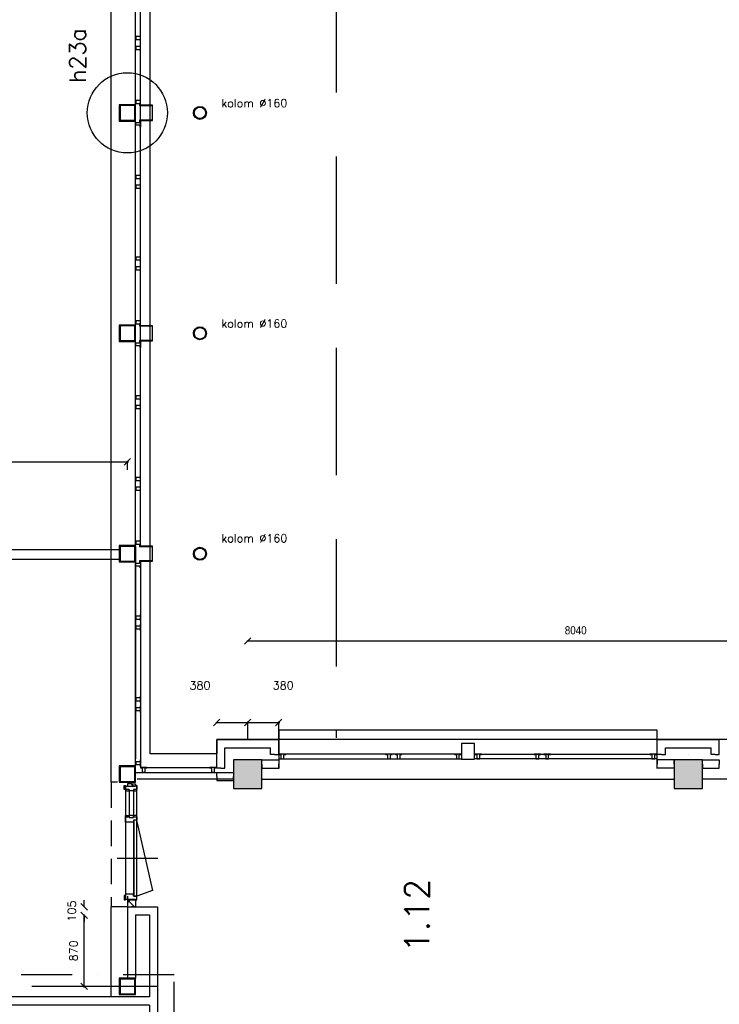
# Model space of a CAD drawing. Extents: x -84256 to 172857, y -58817 to 112048.
# Tile 53 of 90: x 46587 to 55162, y 42427 to 54488. Entities that reach past the tile are written whole.
import ezdxf
from ezdxf.enums import TextEntityAlignment as Align

# ---------------------------------------------------------------- set-up
doc = ezdxf.new("R2010")
doc.units = 0
doc.header["$LTSCALE"] = 50
doc.header["$MEASUREMENT"] = 0
doc.header["$PDMODE"] = 3
doc.header["$PDSIZE"] = 0.001
doc.linetypes.add('DASHDOT', pattern=[25, 12.5, -6.25, 0, -6.25])
doc.linetypes.add('HIDDEN', pattern=[9.375, 6.25, -3.125])
doc.layers.get('0').update_dxf_attribs({"linetype": 'CONTINUOUS'})
doc.layers.get('DEFPOINTS').update_dxf_attribs({"linetype": 'CONTINUOUS'})
for name, color, linetype in [('00', 7, 'CONTINUOUS'), ('1', 7, 'CONTINUOUS'), ('_BESTAAND_ONGEWIJZIGD', 8, 'CONTINUOUS'), ('_BRANDCOMPART', 6, 'DASHDOT'), ('_DETAILNUMMERS', 4, 'CONTINUOUS'), ('_DETAILNUMMERSTEKST', 4, 'CONTINUOUS'), ('_KOLOMBESTAAND', 212, 'CONTINUOUS'), ('A--01A1_ACEER', 1, 'CONTINUOUS'), ('A--A22--_F123-', 9, 'CONTINUOUS'), ('A--L21--', 3, 'CONTINUOUS'), ('A--L22--', 7, 'CONTINUOUS'), ('A--L22--_F-2--', 7, 'CONTINUOUS'), ('A--L28--', 7, 'CONTINUOUS'), ('A--L32--', 7, 'CONTINUOUS'), ('A--L32--_F-2--', 7, 'CONTINUOUS'), ('A--L32--_F123-', 1, 'CONTINUOUS'), ('A--L35A1_PLAFONDS', 1, 'HIDDEN'), ('A--L3A1_VPORTS', 1, 'CONTINUOUS'), ('A--M$1A-_F123-', 1, 'CONTINUOUS'), ('A--T$1A-25_TEKST', 2, 'CONTINUOUS'), ('A--T$1A-_F123-_R', 4, 'CONTINUOUS'), ('L1', 1, 'CONTINUOUS'), ('X--LR---_CP', 7, 'CONTINUOUS')]:
    doc.layers.add(name, color=color, linetype=linetype)
doc.layers.add('bruto vloeroppervlak', color=3, linetype='CONTINUOUS', plot=False)
doc.styles.add('ALFA-0_25', font='ROMANS')
doc.styles.add('B-01', font='SIMPLEX.SHX', dxfattribs={"width": 0.8, "height": 4.5})
doc.styles.add('HIEMSTRA', font='romans.shx')
doc.styles.get("Standard").update_dxf_attribs({"font": 'txt', "width": 0.9})
doc.dimstyles.new('BEILEN', dxfattribs={"dimscale": 40, "dimtxt": 2.5, "dimasz": 2, "dimexe": 0.3, "dimexo": 0.3, "dimgap": 2, "dimtad": 1, "dimdec": 0, "dimzin": 0, "dimdsep": 46, "dimtxsty": 'HIEMSTRA', "dimblk1": 'OBLIQUE', "dimblk2": 'OBLIQUE', "dimsah": 1, "dimcen": -0.09, "dimdle": 0.3, "dimse1": 1, "dimclrd": 2, "dimclre": 2, "dimclrt": 3, "dimadec": 0, "dimazin": 0, "dimtfac": 1, "dimtdec": 4, "dimtofl": 0, "dimtmove": 2, "dimatfit": 3, "dimldrblk": 'OBLIQUE', "dimfxl": 1, "dimtvp": 625, "dimtolj": 1, "dimtzin": 0, "dimarcsym": 0})

# ---------------------------------------------------------------- blocks, each defined once
blk = doc.blocks.new('*U1241')
at = {"layer": 'A--L21--', "color": 8, "linetype": 'Continuous'}
for points in [[(-50, 50), (-50, 50), (709, 50), (709, 50)], [(50, -50), (50, -50), (609, -50), (609, -50)]]:
    blk.add_lwpolyline(points, dxfattribs=at)
blk = doc.blocks.new('*U1240')
at = {"layer": 'A--L21--', "color": 8, "linetype": 'Continuous'}
for points in [[(0, 0), (-50, 0), (-50, 182), (-50, 182)], [(0, 0), (50, 0), (50, 82), (50, 82)]]:
    blk.add_lwpolyline(points, dxfattribs=at)
blk = doc.blocks.new('*U1239')
at = {"layer": 'A--L21--', "color": 8, "linetype": 'Continuous'}
for points in [[(0, 0), (0, 50), (-205, 50), (-205, 0)], [(0, 0), (0, -50), (-205, -50), (-205, 0)]]:
    blk.add_lwpolyline(points, dxfattribs=at)
blk = doc.blocks.new('*U1238')
at = {"layer": 'A--L21--', "color": 8, "linetype": 'Continuous'}
for points in [[(0, 0), (50, 0), (50, 182), (50, 182)], [(0, 0), (-50, 0), (-50, 82), (-50, 82)]]:
    blk.add_lwpolyline(points, dxfattribs=at)
blk = doc.blocks.new('*U1237')
at = {"layer": 'A--L21--', "color": 8, "linetype": 'Continuous'}
for points in [[(0, 0), (0, 50), (205, 50), (205, 0)], [(0, 0), (0, -50), (205, -50), (205, 0)]]:
    blk.add_lwpolyline(points, dxfattribs=at)
blk = doc.blocks.new('*U1236')
at = {"layer": 'A--L21--', "color": 8, "linetype": 'Continuous'}
for points in [[(-50, 50), (-50, 50), (709, 50), (709, 50)], [(50, -50), (50, -50), (609, -50), (609, -50)]]:
    blk.add_lwpolyline(points, dxfattribs=at)
blk = doc.blocks.new('*U1235')
at = {"layer": 'A--L21--', "color": 8, "linetype": 'Continuous'}
for points in [[(0, 0), (-50, 0), (-50, 350), (-50, 350)], [(0, 0), (50, 0), (50, 250), (50, 250)]]:
    blk.add_lwpolyline(points, dxfattribs=at)
blk = doc.blocks.new('*U1234')
at = {"layer": 'A--L21--', "color": 8, "linetype": 'Continuous'}
for points in [[(0, 0), (50, 0), (50, 182), (50, 182)], [(0, 0), (-50, 0), (-50, 82), (-50, 82)]]:
    blk.add_lwpolyline(points, dxfattribs=at)
blk = doc.blocks.new('*U1233')
at = {"layer": 'A--L21--', "color": 8, "linetype": 'Continuous'}
for points in [[(0, 0), (0, 50), (205, 50), (205, 0)], [(0, 0), (0, -50), (205, -50), (205, 0)]]:
    blk.add_lwpolyline(points, dxfattribs=at)
blk = doc.blocks.new('*U1229')
at = {"layer": 'A--L21--', "color": 8, "linetype": 'Continuous'}
for points in [[(50, 50), (50, 50), (50, -1105), (50, -1105)], [(-50, -50), (-50, -50), (-50, -1055), (-50, -1055)]]:
    blk.add_lwpolyline(points, dxfattribs=at)
blk = doc.blocks.new('*U1228')
at = {"layer": 'A--L21--', "color": 8, "linetype": 'Continuous'}
for points in [[(-50, 50), (-50, 50), (-50, -825), (0, -825)], [(50, -50), (50, -50), (50, -825), (0, -825)]]:
    blk.add_lwpolyline(points, dxfattribs=at)
blk = doc.blocks.new('*U1227')
at = {"layer": 'A--L21--', "color": 8, "linetype": 'Continuous'}
for points in [[(-50, 50), (-50, 50), (320, 50), (320, 50)], [(50, -50), (50, -50), (220, -50), (220, -50)]]:
    blk.add_lwpolyline(points, dxfattribs=at)
blk = doc.blocks.new('*U1225')
at = {"layer": 'A--L21--', "color": 8, "linetype": 'Continuous'}
for points in [[(-50, 50), (-50, 50), (-1870, 50), (-1870, 50)], [(-50, -50), (-50, -50), (-1820, -50), (-1820, -50)]]:
    blk.add_lwpolyline(points, dxfattribs=at)
blk = doc.blocks.new('6432')
at = {"layer": '1', "color": 1, "linetype": 'Continuous'}
blk.add_line((0, 0), (0, 80), dxfattribs=at)
at = {"layer": '_BESTAAND_ONGEWIJZIGD', "linetype": 'Continuous'}
blk.add_lwpolyline([(0, 80), (-4, 80), (-4, 58), (-57, 58), (-57, 22), (-4, 22), (-4, 0), (0, 0)], close=True, dxfattribs=at)
blk = doc.blocks.new('*U1211')
at = {"layer": 'A--L21--', "color": 8, "linetype": 'Continuous'}
for points in [[(0, 0), (0, 50), (205, 50), (205, 0)], [(0, 0), (0, -50), (205, -50), (205, 0)]]:
    blk.add_lwpolyline(points, dxfattribs=at)
blk = doc.blocks.new('*U1141')
at = {"layer": 'A--L21--', "color": 8, "linetype": 'Continuous'}
for points in [[(-50, -50), (-50, -50), (-50, -2635), (-50, -2635)], [(50, 0), (50, 0), (50, -2635), (50, -2635)]]:
    blk.add_lwpolyline(points, dxfattribs=at)
blk = doc.blocks.new('_OBLIQUE')
at = {"color": 0, "linetype": 'ByBlock'}
blk.add_line((-0.5, -0.5), (0.5, 0.5), dxfattribs=at)
blk = doc.blocks.new('*D100')
at = {"layer": 'A--M$1A-_F123-', "color": 2, "linetype": 'Continuous', "lineweight": -2, "transparency": 16777216}
blk.add_line((49370, 46878), (57434, 46878), dxfattribs=at)
at = {"layer": 'DEFPOINTS', "color": 0, "linetype": 'Continuous', "transparency": 16777216}
for p in [(49382, 46878), (57422, 46878), (57422, 46878)]:
    blk.add_point(p, dxfattribs=at)
at = {"layer": 'A--M$1A-_F123-', "color": 2, "linetype": 'Continuous', "lineweight": -2, "transparency": 16777216, "xscale": 80, "yscale": 80, "zscale": 80, "rotation": 180}
blk.add_blockref('_OBLIQUE', (49382, 46878), dxfattribs=at)
at = {"layer": 'A--M$1A-_F123-', "color": 2, "linetype": 'Continuous', "lineweight": -2, "transparency": 16777216, "xscale": 80, "yscale": 80, "zscale": 80}
blk.add_blockref('_OBLIQUE', (57422, 46878), dxfattribs=at)
at = {"layer": 'A--M$1A-_F123-', "color": 3, "linetype": 'Continuous', "transparency": 16777216, "insert": (53402, 47008), "char_height": 100, "attachment_point": 5}
blk.add_mtext('\\A1;8040', dxfattribs=at)
blk = doc.blocks.new('*D116')
at = {"layer": 'A--M$1A-_F123-', "color": 2, "linetype": 'Continuous', "lineweight": -2, "transparency": 16777216}
blk.add_line((47377, 42635), (47377, 43529), dxfattribs=at)
at = {"layer": 'DEFPOINTS', "color": 0, "linetype": 'Continuous', "transparency": 16777216}
for p in [(47377, 43517), (47377, 43517), (47377, 42647)]:
    blk.add_point(p, dxfattribs=at)
at = {"layer": 'A--M$1A-_F123-', "color": 2, "linetype": 'Continuous', "lineweight": -2, "transparency": 16777216, "xscale": 80, "yscale": 80, "zscale": 80}
for p, rotation in [((47377, 43517), 90), ((47377, 42647), 270)]:
    blk.add_blockref('_OBLIQUE', p, dxfattribs=dict(at, rotation=rotation))
at = {"layer": 'A--M$1A-_F123-', "color": 3, "linetype": 'Continuous', "transparency": 16777216, "insert": (47247, 43082), "char_height": 100, "attachment_point": 5, "rotation": 90, "style": 'HIEMSTRA'}
blk.add_mtext('\\A1;870', dxfattribs=at)
blk = doc.blocks.new('*D117')
at = {"layer": 'A--M$1A-_F123-', "color": 2, "linetype": 'Continuous', "lineweight": -2, "transparency": 16777216}
for p, q in [((47377, 43622), (47377, 43702)), ((47377, 43517), (47377, 43437))]:
    blk.add_line(p, q, dxfattribs=at)
at = {"layer": 'DEFPOINTS', "color": 0, "linetype": 'Continuous', "transparency": 16777216}
for p in [(47377, 43622), (47377, 43622), (47377, 43517)]:
    blk.add_point(p, dxfattribs=at)
at = {"layer": 'A--M$1A-_F123-', "color": 2, "linetype": 'Continuous', "lineweight": -2, "transparency": 16777216, "xscale": 80, "yscale": 80, "zscale": 80}
for p, rotation in [((47377, 43622), 270), ((47377, 43517), 90)]:
    blk.add_blockref('_OBLIQUE', p, dxfattribs=dict(at, rotation=rotation))
at = {"layer": 'A--M$1A-_F123-', "color": 3, "linetype": 'Continuous', "transparency": 16777216, "insert": (47226, 43569), "char_height": 100, "attachment_point": 5, "rotation": 90, "style": 'HIEMSTRA'}
blk.add_mtext('\\A1;105', dxfattribs=at)
blk = doc.blocks.new('*D118')
at = {"layer": 'A--M$1A-_F123-', "color": 2, "linetype": 'Continuous', "lineweight": -2, "transparency": 16777216}
for p, q in [((48990, 45878), (49394, 45878)), ((49382, 45682), (49382, 45890))]:
    blk.add_line(p, q, dxfattribs=at)
at = {"layer": 'DEFPOINTS', "color": 0, "linetype": 'Continuous', "transparency": 16777216}
for p in [(49382, 45878), (49002, 45670), (49382, 45670)]:
    blk.add_point(p, dxfattribs=at)
at = {"layer": 'A--M$1A-_F123-', "color": 2, "linetype": 'Continuous', "lineweight": -2, "transparency": 16777216, "xscale": 80, "yscale": 80, "zscale": 80, "rotation": 180}
blk.add_blockref('_OBLIQUE', (49002, 45878), dxfattribs=at)
at = {"layer": 'A--M$1A-_F123-', "color": 2, "linetype": 'Continuous', "lineweight": -2, "transparency": 16777216, "xscale": 80, "yscale": 80, "zscale": 80}
blk.add_blockref('_OBLIQUE', (49382, 45878), dxfattribs=at)
at = {"layer": 'A--M$1A-_F123-', "color": 3, "linetype": 'Continuous', "transparency": 16777216, "insert": (48797, 46333), "char_height": 100, "attachment_point": 5, "style": 'HIEMSTRA'}
blk.add_mtext('\\A1;380', dxfattribs=at)
blk = doc.blocks.new('*D119')
at = {"layer": 'A--M$1A-_F123-', "color": 2, "linetype": 'Continuous', "lineweight": -2, "transparency": 16777216}
for p, q in [((49370, 45878), (49774, 45878)), ((49762, 45682), (49762, 45890))]:
    blk.add_line(p, q, dxfattribs=at)
at = {"layer": 'DEFPOINTS', "color": 0, "linetype": 'Continuous', "transparency": 16777216}
for p in [(49762, 45878), (49382, 45670), (49762, 45670)]:
    blk.add_point(p, dxfattribs=at)
at = {"layer": 'A--M$1A-_F123-', "color": 2, "linetype": 'Continuous', "lineweight": -2, "transparency": 16777216, "xscale": 80, "yscale": 80, "zscale": 80, "rotation": 180}
blk.add_blockref('_OBLIQUE', (49382, 45878), dxfattribs=at)
at = {"layer": 'A--M$1A-_F123-', "color": 2, "linetype": 'Continuous', "lineweight": -2, "transparency": 16777216, "xscale": 80, "yscale": 80, "zscale": 80}
blk.add_blockref('_OBLIQUE', (49762, 45878), dxfattribs=at)
at = {"layer": 'A--M$1A-_F123-', "color": 3, "linetype": 'Continuous', "transparency": 16777216, "insert": (49817, 46333), "char_height": 100, "attachment_point": 5, "style": 'HIEMSTRA'}
blk.add_mtext('\\A1;380', dxfattribs=at)
blk = doc.blocks.new('*D122')
at = {"layer": 'A--M$1A-_F123-', "color": 2, "linetype": 'Continuous', "lineweight": -2, "transparency": 16777216}
for p, q in [((40665, 49072), (47919, 49072)), ((47907, 48975), (47907, 49084))]:
    blk.add_line(p, q, dxfattribs=at)
at = {"layer": 'DEFPOINTS', "color": 0, "linetype": 'Continuous', "transparency": 16777216}
for p in [(40677, 49072), (47907, 49072), (47907, 48963)]:
    blk.add_point(p, dxfattribs=at)
at = {"layer": 'A--M$1A-_F123-', "color": 2, "linetype": 'Continuous', "lineweight": -2, "transparency": 16777216, "xscale": 80, "yscale": 80, "zscale": 80, "rotation": 180}
blk.add_blockref('_OBLIQUE', (40677, 49072), dxfattribs=at)
at = {"layer": 'A--M$1A-_F123-', "color": 2, "linetype": 'Continuous', "lineweight": -2, "transparency": 16777216, "xscale": 80, "yscale": 80, "zscale": 80}
blk.add_blockref('_OBLIQUE', (47907, 49072), dxfattribs=at)
at = {"layer": 'A--M$1A-_F123-', "color": 3, "linetype": 'Continuous', "transparency": 16777216, "insert": (44292, 49202), "char_height": 100, "attachment_point": 5, "style": 'HIEMSTRA'}
blk.add_mtext('\\A1;7230', dxfattribs=at)
blk = doc.blocks.new('KOLOMSTAAL_160')
at = {"layer": 'A--01A1_ACEER', "linetype": 'Continuous'}
h = blk.add_hatch(color=256, dxfattribs=at)
edge = h.paths.add_edge_path()
edge.add_arc((-191476, 112325), 80, 0, 360)
edge = h.paths.add_edge_path(flags=16)
edge.add_arc((-191476, 112325), 70, 0, 360)
at = {"linetype": 'Continuous'}
for radius in [80, 70]:
    blk.add_circle((-191476, 112325), radius, dxfattribs=at)
blk = doc.blocks.new('*U921')
at = {"layer": 'A--A22--_F123-', "linetype": 'Continuous'}
h = blk.add_hatch(dxfattribs=at)
h.set_pattern_fill('ALFAKRS', color=256, scale=120, style=0)
h.set_pattern_definition([(45, (-47957.31, -43707.92), (-84.85281, 84.85281), []), (135, (-47957.31, -43707.92), (-84.85281, -84.85281), [])])
h.paths.add_polyline_path([(0, 0), (50, 0), (50, -86), (0, -86), (-50, -86), (-50, 0)])
at = {"layer": 'A--L22--_F-2--', "color": 2, "linetype": 'Continuous'}
for points in [[(0, 0), (-50, 0), (-50, -86), (0, -86)], [(0, 0), (50, 0), (50, -86), (0, -86)]]:
    blk.add_lwpolyline(points, dxfattribs=at)
blk = doc.blocks.new('*U909')
at = {"layer": 'A--A22--_F123-', "linetype": 'Continuous'}
h = blk.add_hatch(dxfattribs=at)
h.set_pattern_fill('ALFAKRS', color=256, scale=120, style=0)
h.set_pattern_definition([(45, (-47957.31, -45126.92), (-84.85281, 84.85281), []), (135, (-47957.31, -45126.92), (-84.85281, -84.85281), [])])
h.paths.add_polyline_path([(0, 0), (50, 0), (50, -27), (0, -27), (-50, -27), (-50, 0)])
at = {"layer": 'A--L22--_F-2--', "color": 2, "linetype": 'Continuous'}
for points in [[(0, 0), (-50, 0), (-50, -27), (0, -27)], [(0, 0), (50, 0), (50, -27), (0, -27)]]:
    blk.add_lwpolyline(points, dxfattribs=at)
blk = doc.blocks.new('DETAILNR')
at = {"layer": '_DETAILNUMMERS'}
blk.add_circle((33, -23), 491, dxfattribs=at)
at = {"layer": 'X--LR---_CP'}
blk.add_point((0, 0), dxfattribs=at)
at = {"layer": '_DETAILNUMMERSTEKST', "style": 'ALFA-0_25'}
blk.add_attdef('DETAILNR', text='', height=200, rotation=90, dxfattribs=at).set_placement((-618, 224), align=Align.RIGHT)
blk = doc.blocks.new('A$C665B4D7C')
at = {"layer": '_DETAILNUMMERS', "color": 2}
for points in [[(-412, 1566), (-291, 1566), (-291, 1574), (-273, 1574), (-273, 1523), (-316, 1523), (-316, 1506), (-369, 1506), (-369, 1523), (-412, 1523)], [(-369, 1506), (-369, 1523), (-412, 1523), (-412, 1506)], [(-273, 1506), (-273, 1523), (-316, 1523), (-316, 1506)], [(-412, 1190), (-412, 1207), (-369, 1207), (-369, 1190)], [(-316, 1182), (-316, 1207), (-369, 1207), (-369, 1182)], [(-273, 1190), (-273, 1207), (-316, 1207), (-316, 1190)], [(-412, 1190), (-369, 1190), (-369, 1182), (-316, 1182), (-316, 1190), (-273, 1190), (-273, 1147), (-316, 1147), (-316, 1122), (-412, 1122)], [(-412, 182), (-291, 182), (-291, 174), (-273, 174), (-273, 217), (-316, 217), (-316, 242), (-412, 242)]]:
    blk.add_lwpolyline(points, close=True, dxfattribs=at)
at = {"layer": 'A--L32--', "color": 1}
for p, q in [((-273, 174), (-273, 1574)), ((-412, 1523), (-412, 242)), ((-369, 1523), (-369, 1182)), ((-316, 1523), (-316, 1182)), ((-316, 1122), (-316, 242))]:
    blk.add_line(p, q, dxfattribs=at)
for points in [[(-412, 1574), (-412, 1523), (-430, 1523), (-430, 1574)], [(-313, 217), (-273, 217), (-273, 1147), (-313, 1147)], [(-412, 174), (-412, 225), (-430, 225), (-430, 174)]]:
    blk.add_lwpolyline(points, close=True, dxfattribs=at)
at = {"layer": 'A--L32--_F-2--', "color": 1, "linetype": 'Continuous'}
blk.add_lwpolyline([(-273, 1133), (-81, 286), (-273, 217)], dxfattribs=at)
at = {"layer": 'A--L32--_F123-', "color": 1, "linetype": 'Continuous'}
blk.add_lwpolyline([(-516, 682), (-19, 682)], dxfattribs=at)
at = {"layer": 'X--LR---_CP'}
blk.add_point((-316, 1042), dxfattribs=at)
blk.add_point((-316, 1042), dxfattribs=at)
blk.add_point((-316, 1042), dxfattribs=at)

msp = doc.modelspace()

# ---------------------------------------------------------------- hatches: boundary and pattern name
at = {"layer": '_KOLOMBESTAAND', "linetype": 'HIDDEN'}
for points in [[(49207, 45071.9), (49557, 45071.9), (49557, 45421.9), (49207, 45421.9)], [(49207, 45071.9), (49557, 45071.9), (49557, 45421.9), (49207, 45421.9)], [(54607, 45071.9), (54957, 45071.9), (54957, 45421.9), (54607, 45421.9)], [(54607, 45071.9), (54957, 45071.9), (54957, 45421.9), (54607, 45421.9)]]:
    msp.add_hatch(color=256, dxfattribs=at).paths.add_polyline_path(points)

# ---------------------------------------------------------------- linework, layer by layer
at = {"linetype": 'Continuous'}
msp.add_line((48277.3, 42646.9), (46734.1, 42646.9), dxfattribs=at)
at = {"layer": '_BESTAAND_ONGEWIJZIGD'}
for p, q in [((48007.3, 48132.5), (48007.3, 55968.5)), ((48067.3, 48121.2), (48067.3, 55968.5)), ((48184.8, 53436.2), (48184.8, 55974.5)), ((48184.8, 53436.2), (48184.8, 55974.5)), ((48007.3, 45341.9), (48007.3, 53268.5)), ((48184.8, 50736.2), (48184.8, 53257.5)), ((48184.8, 48036.2), (48184.8, 50557.5)), ((48067.3, 47857.5), (48067.3, 45327.5)), ((48184.8, 45495), (48184.8, 47857.5)), ((49762.3, 45786.5), (49762.3, 45316.5)), ((54402.3, 45786.5), (49762.3, 45786.5)), ((54402.3, 45316.5), (54402.3, 45786.5)), ((49002.3, 45495), (48184.8, 45495)), ((51922.3, 45491.5), (49847.3, 45491.5)), ((52242.3, 45491.5), (54312.3, 45491.5)), ((49762.3, 45434.5), (52002.3, 45434.5)), ((54402.3, 45434.5), (52162.3, 45434.5)), ((48007, 45267.5), (49002.3, 45267.5)), ((48067.3, 45327.5), (48922.3, 45327.5))]:
    msp.add_line(p, q, dxfattribs=at)
at = {"layer": '_BESTAAND_ONGEWIJZIGD', "linetype": 'Continuous'}
for points in [[(47807, 53246.9), (48007, 53246.9), (48007, 53446.9), (47807, 53446.9)], [(47807, 53246.9), (48007, 53246.9), (48007, 53446.9), (47807, 53446.9)], [(47817, 53256.9), (47997, 53256.9), (47997, 53436.9), (47817, 53436.9)], [(47817, 53256.9), (47997, 53256.9), (47997, 53436.9), (47817, 53436.9)], [(48056, 53461.2), (48056, 53436.2), (48212.3, 53436.2), (48212.3, 53257.5), (48056, 53257.5), (48056, 53232.5), (48059, 53232.5), (48059, 53254.5), (48215.3, 53254.5), (48215.3, 53439.2), (48059, 53439.2), (48059, 53461.2)], [(47807, 50546.9), (48007, 50546.9), (48007, 50746.9), (47807, 50746.9)], [(47807, 50546.9), (48007, 50546.9), (48007, 50746.9), (47807, 50746.9)], [(47817, 50556.9), (47997, 50556.9), (47997, 50736.9), (47817, 50736.9)], [(47817, 50556.9), (47997, 50556.9), (47997, 50736.9), (47817, 50736.9)], [(48056, 50761.2), (48056, 50736.2), (48212.3, 50736.2), (48212.3, 50557.5), (48056, 50557.5), (48056, 50532.5), (48059, 50532.5), (48059, 50554.5), (48215.3, 50554.5), (48215.3, 50739.2), (48059, 50739.2), (48059, 50761.2)], [(47807, 47846.9), (48007, 47846.9), (48007, 48046.9), (47807, 48046.9)], [(47807, 47846.9), (48007, 47846.9), (48007, 48046.9), (47807, 48046.9)], [(47817, 47856.9), (47997, 47856.9), (47997, 48036.9), (47817, 48036.9)], [(47817, 47856.9), (47997, 47856.9), (47997, 48036.9), (47817, 48036.9)], [(48056, 48061.2), (48056, 48036.2), (48212.3, 48036.2), (48212.3, 47857.5), (48056, 47857.5), (48056, 47832.5), (48059, 47832.5), (48059, 47854.5), (48215.3, 47854.5), (48215.3, 48039.2), (48059, 48039.2), (48059, 48061.2)], [(49847.3, 45487.5), (49847.3, 45491.5), (49767.3, 45491.5), (49767.3, 45487.5), (49789.3, 45487.5), (49789.3, 45434.5), (49825.3, 45434.5), (49825.3, 45487.5)], [(51152.3, 45487.5), (51152.3, 45491.5), (51072.3, 45491.5), (51072.3, 45487.5), (51094.3, 45487.5), (51094.3, 45434.5), (51130.3, 45434.5), (51130.3, 45487.5)], [(51272.3, 45487.5), (51272.3, 45491.5), (51192.3, 45491.5), (51192.3, 45487.5), (51214.3, 45487.5), (51214.3, 45434.5), (51250.3, 45434.5), (51250.3, 45487.5)], [(51997.3, 45487.5), (51997.3, 45491.5), (51917.3, 45491.5), (51917.3, 45487.5), (51939.3, 45487.5), (51939.3, 45434.5), (51975.3, 45434.5), (51975.3, 45487.5)], [(52247.3, 45487.5), (52247.3, 45491.5), (52167.3, 45491.5), (52167.3, 45487.5), (52189.3, 45487.5), (52189.3, 45434.5), (52225.3, 45434.5), (52225.3, 45487.5)], [(52972.3, 45487.5), (52972.3, 45491.5), (52892.3, 45491.5), (52892.3, 45487.5), (52914.3, 45487.5), (52914.3, 45434.5), (52950.3, 45434.5), (52950.3, 45487.5)], [(53092.3, 45487.5), (53092.3, 45491.5), (53012.3, 45491.5), (53012.3, 45487.5), (53034.3, 45487.5), (53034.3, 45434.5), (53070.3, 45434.5), (53070.3, 45487.5)], [(54392.3, 45487.5), (54392.3, 45491.5), (54312.3, 45491.5), (54312.3, 45487.5), (54334.3, 45487.5), (54334.3, 45434.5), (54370.3, 45434.5), (54370.3, 45487.5)], [(47807, 45146.9), (48007, 45146.9), (48007, 45346.9), (47807, 45346.9)], [(47807, 45146.9), (48007, 45146.9), (48007, 45346.9), (47807, 45346.9)], [(47817, 45156.9), (47997, 45156.9), (47997, 45336.9), (47817, 45336.9)], [(47817, 45156.9), (47997, 45156.9), (47997, 45336.9), (47817, 45336.9)], [(47807, 42546.9), (48007, 42546.9), (48007, 42746.9), (47807, 42746.9)], [(47807, 42546.9), (48007, 42546.9), (48007, 42746.9), (47807, 42746.9)], [(47817, 42556.9), (47997, 42556.9), (47997, 42736.9), (47817, 42736.9)], [(47817, 42556.9), (47997, 42556.9), (47997, 42736.9), (47817, 42736.9)]]:
    msp.add_lwpolyline(points, close=True, dxfattribs=at)
at = {"layer": '_BESTAAND_ONGEWIJZIGD'}
msp.add_lwpolyline([(52162.3, 45621.5), (52002.3, 45621.5), (52002.3, 45431.5), (52162.3, 45431.5)], close=True, dxfattribs=at)
msp.add_point((53092.3, 45431.5), dxfattribs=at)
at = {"layer": '_BRANDCOMPART'}
msp.add_lwpolyline([(47099.4, 30650.8), (47099.4, 35817.5), (46214, 35817.5), (46214, 37113.5), (49181.3, 37113.5), (49181.3, 39577.1), (48480, 39577.1), (48480, 42789.3), (40221.6, 42789.3), (40221.6, 49046.7), (39064.6, 49046.7), (39064.6, 56840.7), (39064.6, 56840.7), (40388.8, 56840.7), (40388.8, 59802), (40388.8, 59802), (37996.9, 59802), (37996.9, 64946.5), (36327, 64587.4), (36327, 72357.4), (34739.4, 72702.5)], dxfattribs=at)
at = {"layer": 'A--L21--'}
for p, q in [((47707.3, 45146.9), (47707.3, 56308.9)), ((47787, 45146.9), (47707.3, 45146.9)), ((49207.6, 45186.9), (48027, 45186.9)), ((49557, 45186.9), (54607, 45186.9)), ((57422.3, 45186.9), (54957, 45186.9)), ((47907.3, 43751.9), (47907.3, 42752.5)), ((47707.3, 42516.9), (47707.3, 43621.9)), ((47907, 43621.9), (47707.3, 43621.9))]:
    msp.add_line(p, q, dxfattribs=at)
at = {"layer": 'A--L21--', "color": 1, "linetype": 'HIDDEN', "ltscale": 5}
msp.add_lwpolyline([(41433.5, 92734.3), (50467, 90313.8), (50467, 45692.5)], dxfattribs=at)
at = {"layer": 'A--L21--', "color": 2, "linetype": 'Continuous'}
msp.add_lwpolyline([(42867, 47996.9), (47807, 47996.7), (47807, 47876.9), (42867, 47876.9)], close=True, dxfattribs=at)
at = {"layer": 'A--L28--', "color": 3, "linetype": 'Continuous'}
for points in [[(49207, 45071.9), (49557, 45071.9), (49557, 45421.9), (49207, 45421.9)], [(49207, 45071.9), (49557, 45071.9), (49557, 45421.9), (49207, 45421.9)], [(54607, 45071.9), (54957, 45071.9), (54957, 45421.9), (54607, 45421.9)], [(54607, 45071.9), (54957, 45071.9), (54957, 45421.9), (54607, 45421.9)]]:
    msp.add_lwpolyline(points, close=True, dxfattribs=at)
at = {"layer": 'A--L35A1_PLAFONDS', "linetype": 'HIDDEN'}
msp.add_line((47707.3, 45146.9), (47707.3, 43621.9), dxfattribs=at)
at = {"layer": 'bruto vloeroppervlak'}
msp.add_lwpolyline([(31620.2, 31982.1), (31840.9, 31982.1), (31840.9, 31967.1), (39307.3, 31967.1), (39307.3, 31822.5), (71357, 31822.5), (71357, 38067.5), (69007.3, 38067.5), (69007.3, 39621.9), (69177, 39621.9), (69177, 44220), (68747, 44220), (68747, 43947.5), (65957, 43947.5), (65957, 45670), (49002.3, 45670), (49002.3, 45495), (48184.8, 45495), (48184.8, 55968.9), (48357.3, 55968.9), (48357.3, 56606.9), (46057, 56606.9), (46057, 68672.9)], dxfattribs=at)
at = {"layer": 'L1'}
for p, q in [((48184.8, 50736.2), (48184.8, 53257.5)), ((48184.8, 48036.2), (48184.8, 50557.5)), ((48007.3, 48033.2), (48007.3, 45432.5)), ((48067.3, 47857.5), (48067.3, 45327.5)), ((48184.8, 45692.5), (48184.8, 47857.5))]:
    msp.add_line(p, q, dxfattribs=at)
at = {"layer": 'X--LR---_CP', "color": 1, "linetype": 'Continuous'}
msp.add_point((54782.3, 45491.5), dxfattribs=at)
msp.add_point((54782.3, 45491.5), dxfattribs=at)
at = {"layer": 'X--LR---_CP', "linetype": 'Continuous'}
msp.add_point((48028, 43621.9), dxfattribs=at)

# ---------------------------------------------------------------- block references
at = {"layer": '00'}
ref = msp.add_blockref('DETAILNR', (47883.8, 53313.9), dxfattribs=dict(at, rotation=90))
ref.add_attrib('DETAILNR', 'h23a', dxfattribs={"layer": '_DETAILNUMMERSTEKST', "height": 200, "rotation": 90, "style": 'ALFA-0_25'}).set_placement((47396.7, 54383.2), align=Align.RIGHT)
at = {"layer": '_BESTAAND_ONGEWIJZIGD', "linetype": 'Continuous'}
msp.add_blockref('*U1141', (48227.3, 42466.9), dxfattribs=at)
at = {"layer": 'A--L21--', "linetype": 'Continuous'}
for name, p in [('6432', (48067.3, 54222.5)), ('6432', (48067.3, 54102.5)), ('6432', (48067.3, 53441.2)), ('6432', (48067.3, 52522.5)), ('6432', (48067.3, 52402.5)), ('6432', (48067.3, 51522.5)), ('6432', (48067.3, 51402.5)), ('6432', (48067.3, 50741.2)), ('6432', (48067.3, 49822.5)), ('6432', (48067.3, 49702.5)), ('6432', (48067.3, 48822.5)), ('6432', (48067.3, 48702.5)), ('6432', (48067.3, 48041.2)), ('6432', (48067.3, 47122.5)), ('6432', (48067.3, 47002.5)), ('6432', (48067.3, 46122.5)), ('6432', (48067.3, 46002.5)), ('*U1236', (49052.3, 45620)), ('*U1235', (49052.3, 45320)), ('*U1234', (49711.8, 45487.5)), ('*U1241', (54452.3, 45620)), ('*U1240', (54452.3, 45487.5)), ('*U1238', (55111.8, 45487.5)), ('6432', (48067.3, 45341.2)), ('*U1228', (47957, 43571.9)), ('*U1227', (47957, 43571.9)), ('*U1229', (48227.3, 43571.9)), ('*U1225', (48227.3, 42466.9))]:
    msp.add_blockref(name, p, dxfattribs=at)
at = {"layer": 'A--L21--', "linetype": 'Continuous', "xscale": -1, "rotation": 180}
for p in [(48067.3, 53252.5), (48067.3, 50552.5), (48067.3, 47852.5)]:
    msp.add_blockref('6432', p, dxfattribs=at)
at = {"layer": 'A--L21--', "linetype": 'Continuous', "rotation": 90}
for p in [(48147.3, 45327.5), (48995.3, 45327.5)]:
    msp.add_blockref('6432', p, dxfattribs=at)
at = {"layer": 'A--L22--', "linetype": 'Continuous'}
for name, p in [('*U1233', (49557, 45370)), ('*U1239', (54607, 45370)), ('*U1237', (54957, 45370)), ('*U1211', (49002.3, 45217.5))]:
    msp.add_blockref(name, p, dxfattribs=at)
at = {"layer": 'A--L22--', "color": 1}
for name, p in [('*U909', (47957.3, 45126.9)), ('*U921', (47957.3, 43707.9))]:
    msp.add_blockref(name, p, dxfattribs=at)
at = {"layer": 'A--L28--', "linetype": 'Continuous'}
for p in [(240272.6, -58978.6), (240272.8, -61678.6), (240272.8, -64378.6)]:
    msp.add_blockref('KOLOMSTAAL_160', p, dxfattribs=at)
at = {"layer": 'A--L3A1_VPORTS'}
msp.add_blockref('A$C665B4D7C', (48298, 43534.3), dxfattribs=at)

# ---------------------------------------------------------------- texts
at = {"layer": 'A--T$1A-25_TEKST', "style": 'B-01'}
for p in [(49058, 53415.9), (49058, 50715.9), (49058, 48085.9)]:
    msp.add_text('kolom %%c160', height=100, dxfattribs=at).set_placement(p)
at = {"layer": 'A--T$1A-_F123-_R', "style": 'ALFA-0_25'}
msp.add_text('1.12', height=300, rotation=90, dxfattribs=at).set_placement((51607.4, 43064))

# ---------------------------------------------------------------- dimensions: what is measured, and where the dimension line sits
at = {"layer": 'A--M$1A-_F123-', "linetype": 'Continuous'}
for base, p1, p2, override, picture, middle in [((47907, 49071.8), (40677.3, 49071.8), (47907, 48963.2), {"dimtxsty": 'HIEMSTRA'}, '*D122', (44292.2, 49201.8)), ((57422.3, 46877.5), (49382, 46877.5), (57422.3, 46877.5), {"dimtxsty": 'Standard', "dimtmove": 0}, '*D100', (53402.2, 47007.5))]:
    dim = msp.add_linear_dim(base=base, p1=p1, p2=p2, dimstyle='BEILEN', override=override, dxfattribs=at)
    dim.commit()
    dim.dimension.update_dxf_attribs({"geometry": picture, "text_midpoint": middle})
for base, p1, p2, picture, middle in [((49382, 45877.5), (49002.3, 45670), (49382, 45670), '*D118', (48797, 46332.5)), ((49761.8, 45877.5), (49382, 45670), (49761.8, 45670), '*D119', (49817.2, 46332.5))]:
    dim = msp.add_linear_dim(base=base, p1=p1, p2=p2, dimstyle='BEILEN', override={"dimtxsty": 'HIEMSTRA'}, dxfattribs=at)
    dim.commit()
    dim.dimension.update_dxf_attribs({"geometry": picture, "text_midpoint": middle, "dimtype": 160})
dim = msp.add_linear_dim(base=(47376.7, 43621.9), p1=(47376.7, 43516.9), p2=(47376.7, 43621.9), angle=90, dimstyle='BEILEN', override={"dimtxsty": 'HIEMSTRA'}, dxfattribs=at)
dim.commit()
dim.dimension.update_dxf_attribs({"geometry": '*D117', "text_midpoint": (47225.9, 43569.4), "dimtype": 160})
dim = msp.add_linear_dim(base=(47376.7, 43516.9), p1=(47376.7, 42646.9), p2=(47376.7, 43516.9), angle=90, dimstyle='BEILEN', override={"dimtxsty": 'HIEMSTRA'}, dxfattribs=at)
dim.commit()
dim.dimension.update_dxf_attribs({"geometry": '*D116', "text_midpoint": (47246.7, 43081.9)})

doc.saveas('drawing.dxf')
